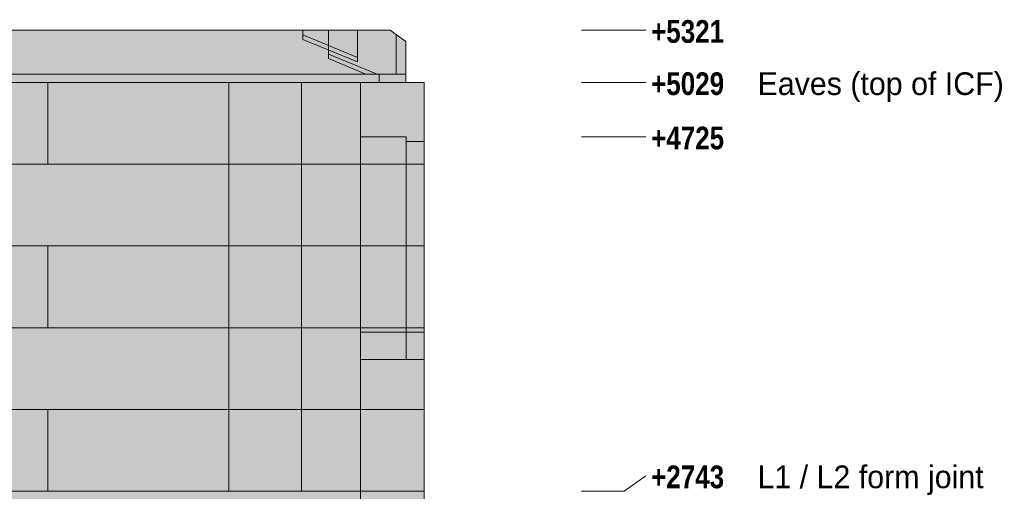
# Model space of a CAD drawing. Header units: millimetres. Extents: x -1900 to 11320, y -3965 to 5380.
# Tile 16 of 16: x 5812 to 11320, y 2743 to 5380. Entities that reach past the tile are written whole.
import ezdxf

# ---------------------------------------------------------------- set-up
doc = ezdxf.new("R2010")
doc.units = ezdxf.units.MM
for name, color, linetype in [('FILL-C_CCB891', 7, 'Continuous'), ('FILL-EPS', 7, 'Continuous'), ('FILL-LIGHT', 7, 'Continuous'), ('FILL-TIMBER', 7, 'Continuous'), ('LINE-C_2E8C94', 7, 'Continuous'), ('LINE-C_337880', 7, 'Continuous'), ('LINE-STEEL', 7, 'Continuous'), ('LINE-STEEL_GREY', 7, 'Continuous'), ('LINE-TIMBER_DK', 7, 'Continuous'), ('TEXT-STEEL', 7, 'Continuous')]:
    doc.layers.add(name, color=color, linetype=linetype)
doc.styles.add('OpenSansCondensed-Bold', font='OpenSansCondensed-Bold.ttf')

msp = doc.modelspace()

# ---------------------------------------------------------------- hatches: boundary and pattern name
at = {"layer": 'FILL-C_CCB891', "true_color": 0xccb891}
h = msp.add_hatch(color=253, dxfattribs=at)
h.dxf.hatch_style = 1
h.paths.add_polyline_path([(7395.1, 5296.2), (7701.7, 5169.6), (7701.7, 5143.8), (7395.1, 5270.3)])
h = msp.add_hatch(color=253, dxfattribs=at)
h.dxf.hatch_style = 1
h.paths.add_polyline_path([(7539.9, 5162.3), (7539.9, 5188.2), (7811.7, 5076), (7749.1, 5076)])
at = {"layer": 'FILL-EPS', "true_color": 0xccffff}
h = msp.add_hatch(color=7, dxfattribs=at)
h.dxf.hatch_style = 1
h.paths.add_polyline_path([(355.8, 2743.2), (355.8, 5029.2), (7718.1, 5029.2), (7718.1, 2743.2), (355.8, 2743.2)])
h = msp.add_hatch(color=7, dxfattribs=at)
h.dxf.hatch_style = 1
h.paths.add_polyline_path([(355.8, 5029.2), (7718.1, 5029.2), (7718.1, 2743.2), (355.8, 2743.2)])
h = msp.add_hatch(color=7, dxfattribs=at)
h.dxf.hatch_style = 1
h.paths.add_polyline_path([(355.8, 2743.2), (355.8, 5029.2), (7718.1, 5029.2), (7718.1, 2743.2)])
h.paths.add_polyline_path([(4675, 3632.6), (5425.5, 3632.6), (5425.5, 4724.9), (4675, 4724.9)], flags=0)
h = msp.add_hatch(color=7, dxfattribs=at)
h.dxf.hatch_style = 1
h.paths.add_polyline_path([(355.8, 5029.2), (7718.1, 5029.2), (7718.1, 2743.2), (355.8, 2743.2)])
h.paths.add_polyline_path([(5400.5, 3632.6), (5400.5, 4699.9), (4700, 4699.9), (4700, 3632.6)], flags=0)
h = msp.add_hatch(color=7, dxfattribs=at)
h.dxf.hatch_style = 1
h.paths.add_polyline_path([(7718.2, 5030.8), (7718.4, 5029.2), (8074, 5029.2), (8074, 2743.2), (7718.4, 2743.2), (7718.1, 2743.2), (7718.1, 5029.2), (7718.1, 5029.2), (7718.1, 5029.2), (7718.1, 5030.8), (7718.2, 5030.8)])
h = msp.add_hatch(color=7, dxfattribs=at)
h.dxf.hatch_style = 1
h.paths.add_polyline_path([(7718.1, 2743.2), (7718.1, 5029.2), (8074, 5029.2), (8074, 2743.2)])
h = msp.add_hatch(color=7, dxfattribs=at)
h.dxf.hatch_style = 1
h.paths.add_polyline_path([(7718.2, 2741.6), (7718.1, 2741.6), (7718.1, 5029.2), (7718.4, 5029.2), (8074, 5029.2), (8074, 2743.2), (7718.4, 2743.2)])
h = msp.add_hatch(color=7, dxfattribs=at)
h.dxf.hatch_style = 1
h.paths.add_polyline_path([(7718.1, 5029.2), (8074, 5029.2), (8074, 2743.2), (7718.1, 2743.2)])
h = msp.add_hatch(color=7, dxfattribs=at)
h.dxf.hatch_style = 1
h.paths.add_polyline_path([(7718.1, 5029.2), (7719.7, 5029.4)])
h = msp.add_hatch(color=7, dxfattribs=at)
h.dxf.hatch_style = 1
h.paths.add_polyline_path([(7718.4, 2743.2), (7718.4, 5029.2), (8074, 5029.2), (8074, 2743.2)])
h = msp.add_hatch(color=7, dxfattribs=at)
h.dxf.hatch_style = 1
h.paths.add_polyline_path([(7718.4, 5029.2), (8074, 5029.2), (8074, 2743.2), (7718.4, 2743.2)])
h = msp.add_hatch(color=7, dxfattribs=at)
h.dxf.hatch_style = 1
h.paths.add_polyline_path([(7718.4, 4724.9), (7973.5, 4724.9), (7973.5, 3480.2), (7718.4, 3480.2)])
h = msp.add_hatch(color=7, dxfattribs=at)
h.dxf.hatch_style = 1
h.paths.add_polyline_path([(7718.4, 3480.2), (7718.4, 4724.9), (7973.5, 4724.9), (7973.5, 3480.2)])
h = msp.add_hatch(color=7, dxfattribs=at)
h.dxf.hatch_style = 1
h.paths.add_polyline_path([(7718.4, 4724.9), (7973.5, 4724.9), (7973.5, 3480.2), (7718.4, 3480.2)])
h = msp.add_hatch(color=7, dxfattribs=at)
h.dxf.hatch_style = 1
h.paths.add_polyline_path([(7718.4, 3480.2), (7718.4, 4724.9), (7973.5, 4724.9), (7973.5, 3480.2)])
h = msp.add_hatch(color=7, dxfattribs=at)
h.dxf.hatch_style = 1
h.paths.add_polyline_path([(7718.4, 4724.9), (7973.5, 4724.9), (7973.5, 3632.6), (7718.4, 3632.6)])
h = msp.add_hatch(color=7, dxfattribs=at)
h.dxf.hatch_style = 1
h.paths.add_polyline_path([(7718.4, 3632.6), (7718.4, 4724.9), (7973.5, 4724.9), (7973.5, 3632.6)])
h = msp.add_hatch(color=7, dxfattribs=at)
h.dxf.hatch_style = 1
h.paths.add_polyline_path([(7973.5, 4699.9), (8074, 4699.9), (8074, 3480.2), (7973.5, 3480.2)])
h = msp.add_hatch(color=7, dxfattribs=at)
h.dxf.hatch_style = 1
h.paths.add_polyline_path([(7973.5, 3480.2), (7973.5, 4699.9), (8074, 4699.9), (8074, 3480.2)])
h = msp.add_hatch(color=7, dxfattribs=at)
h.dxf.hatch_style = 1
h.paths.add_polyline_path([(7973.5, 4699.9), (8074, 4699.9), (8074, 3480.2), (7973.5, 3480.2)])
h = msp.add_hatch(color=7, dxfattribs=at)
h.dxf.hatch_style = 1
h.paths.add_polyline_path([(7973.5, 3480.2), (7973.5, 4699.9), (8074, 4699.9), (8074, 3480.2)])
h = msp.add_hatch(color=7, dxfattribs=at)
h.dxf.hatch_style = 1
h.paths.add_polyline_path([(7973.5, 4699.9), (8074, 4699.9), (8074, 3632.6), (7973.5, 3632.6)])
h = msp.add_hatch(color=7, dxfattribs=at)
h.dxf.hatch_style = 1
h.paths.add_polyline_path([(7973.5, 3632.6), (7973.5, 4699.9), (8074, 4699.9), (8074, 3632.6)])
h = msp.add_hatch(color=7, dxfattribs=at)
h.dxf.hatch_style = 1
h.paths.add_polyline_path([(355.8, 0), (355.8, 2743.2), (7718.1, 2743.2), (7718.1, 0)])
h = msp.add_hatch(color=7, dxfattribs=at)
h.dxf.hatch_style = 1
h.paths.add_polyline_path([(355.8, 2743.2), (7718.1, 2743.2), (7718.1, 0), (355.8, 0)])
h = msp.add_hatch(color=7, dxfattribs=at)
h.dxf.hatch_style = 1
h.paths.add_polyline_path([(355.8, 0), (355.8, 2743.2), (7718.1, 2743.2), (7718.1, 0)])
h.paths.add_polyline_path([(4675, 1041.8), (5425.5, 1041.8), (5425.5, 2134.1), (4675, 2134.1)], flags=0)
h = msp.add_hatch(color=7, dxfattribs=at)
h.dxf.hatch_style = 1
h.paths.add_polyline_path([(355.8, 0), (355.8, 2743.2), (7718.1, 2743.2), (7718.1, 0)])
h.paths.add_polyline_path([(5400.5, 1041.8), (5400.5, 2109.1), (4700, 2109.1), (4700, 1041.8)], flags=0)
h = msp.add_hatch(color=7, dxfattribs=at)
h.dxf.hatch_style = 1
h.paths.add_polyline_path([(7718.2, 2744.8), (7718.4, 2743.2), (8074, 2743.2), (8074, 0), (7718.4, 0), (7718.4, 0), (7718.4, 0), (7718.1, 0), (7718.1, 2743.2), (7718.1, 2743.2), (7718.1, 2743.2), (7718.1, 2744.8)])
h = msp.add_hatch(color=7, dxfattribs=at)
h.dxf.hatch_style = 1
h.paths.add_polyline_path([(7718.1, 0), (7718.1, 2743.2), (8074, 2743.2), (8074, 0)])
h = msp.add_hatch(color=7, dxfattribs=at)
h.dxf.hatch_style = 1
h.paths.add_polyline_path([(7718.2, -1.6), (7718.1, -1.6), (7718.1, 2743.2), (7718.4, 2743.2), (7718.4, 2743.2), (7718.4, 2743.2), (8074, 2743.2), (8074, 0), (7718.4, 0)])
h = msp.add_hatch(color=7, dxfattribs=at)
h.dxf.hatch_style = 1
h.paths.add_polyline_path([(7718.1, 2743.2), (8074, 2743.2), (8074, 0), (7718.1, 0)])
h = msp.add_hatch(color=7, dxfattribs=at)
h.dxf.hatch_style = 1
h.paths.add_polyline_path([(7718.4, 0), (7718.4, 2743.2), (8074, 2743.2), (8074, 0)])
h = msp.add_hatch(color=7, dxfattribs=at)
h.dxf.hatch_style = 1
h.paths.add_polyline_path([(7718.4, 2743.2), (8074, 2743.2), (8074, 0), (7718.4, 0)])
at = {"layer": 'FILL-LIGHT', "true_color": 0xd9d9d9}
h = msp.add_hatch(color=254, dxfattribs=at)
h.dxf.hatch_style = 1
h.paths.add_polyline_path([(101.6, 5029.2), (101.6, 5076), (251.6, 5076), (7822.4, 5076), (7972.4, 5076), (7972.4, 5029.2), (7822.4, 5029.2), (251.6, 5029.2)])
h = msp.add_hatch(color=254, dxfattribs=at)
h.dxf.hatch_style = 1
h.paths.add_polyline_path([(101.6, 5076), (251.6, 5076), (7822.4, 5076), (7972.4, 5076), (7972.4, 5029.2), (251.6, 5029.2), (101.6, 5029.2)])
h = msp.add_hatch(color=254, dxfattribs=at)
h.dxf.hatch_style = 1
h.paths.add_polyline_path([(251.6, 5076), (7822.4, 5076), (7822.4, 5029.2), (251.6, 5029.2)])
h = msp.add_hatch(color=254, dxfattribs=at)
h.dxf.hatch_style = 1
h.paths.add_polyline_path([(251.6, 5029.2), (251.6, 5076), (7822.4, 5076), (7822.4, 5029.2)])
at = {"layer": 'FILL-TIMBER', "true_color": 0xedd6a8}
h = msp.add_hatch(color=41, dxfattribs=at)
h.dxf.hatch_style = 1
h.paths.add_polyline_path([(101.6, 5076), (101.6, 5259.1), (190, 5321), (372.3, 5321), (372.3, 5143.8), (678.9, 5270.3), (678.9, 5321), (7395.1, 5321), (7395.1, 5270.3), (7701.7, 5143.8), (7701.7, 5321), (7884, 5321), (7972.4, 5259.1), (7972.4, 5076), (7701.7, 5076), (7395.1, 5076), (678.9, 5076), (372.3, 5076)])
h = msp.add_hatch(color=41, dxfattribs=at)
h.dxf.hatch_style = 1
h.paths.add_polyline_path([(101.6, 5259.1), (190, 5321), (372.3, 5321), (372.3, 5169.6), (678.9, 5296.2), (678.9, 5321), (7395.1, 5321), (7395.1, 5296.2), (7701.7, 5169.6), (7701.7, 5321), (7884, 5321), (7972.4, 5259.1), (7972.4, 5076), (7701.7, 5076), (7395.1, 5076), (372.3, 5076), (101.6, 5076)])
h = msp.add_hatch(color=41, dxfattribs=at)
h.dxf.hatch_style = 1
h.paths.add_polyline_path([(101.6, 5076), (101.6, 5259.1), (190, 5321), (7884, 5321), (7972.4, 5259.1), (7972.4, 5076)])
h = msp.add_hatch(color=41, dxfattribs=at)
h.dxf.hatch_style = 1
h.paths.add_polyline_path([(101.6, 5259.1), (190, 5321), (7884, 5321), (7972.4, 5259.1), (7972.4, 5076), (101.6, 5076)])
h = msp.add_hatch(color=41, dxfattribs=at)
h.dxf.hatch_style = 1
h.paths.add_polyline_path([(101.6, 5076), (101.6, 5259.1), (190, 5321), (7884, 5321), (7972.4, 5259.1), (7972.4, 5076)])
h = msp.add_hatch(color=41, dxfattribs=at)
h.dxf.hatch_style = 1
h.paths.add_polyline_path([(101.6, 5259.1), (190, 5321), (7884, 5321), (7972.4, 5259.1), (7972.4, 5076), (101.6, 5076)])
h = msp.add_hatch(color=41, dxfattribs=at)
h.dxf.hatch_style = 1
h.paths.add_polyline_path([(101.6, 5076), (101.6, 5259.1), (190, 5321), (7884, 5321), (7972.4, 5259.1), (7972.4, 5076)])
h = msp.add_hatch(color=41, dxfattribs=at)
h.dxf.hatch_style = 1
h.paths.add_polyline_path([(101.6, 5259.1), (190, 5321), (7884, 5321), (7972.4, 5259.1), (7972.4, 5076), (101.6, 5076)])
h = msp.add_hatch(color=41, dxfattribs=at)
h.dxf.hatch_style = 1
h.paths.add_polyline_path([(101.6, 5076), (101.6, 5259.1), (190, 5321), (7884, 5321), (7972.4, 5259.1), (7972.4, 5076)])
h = msp.add_hatch(color=41, dxfattribs=at)
h.dxf.hatch_style = 1
h.paths.add_polyline_path([(101.6, 5259.1), (190, 5321), (7884, 5321), (7972.4, 5259.1), (7972.4, 5076), (101.6, 5076)])
h = msp.add_hatch(color=41, dxfattribs=at)
h.dxf.hatch_style = 1
h.paths.add_polyline_path([(101.6, 5076), (101.6, 5259.1), (190, 5321), (7884, 5321), (7972.4, 5259.1), (7972.4, 5076)])
h = msp.add_hatch(color=41, dxfattribs=at)
h.dxf.hatch_style = 1
h.paths.add_polyline_path([(101.6, 5259.1), (190, 5321), (7884, 5321), (7972.4, 5259.1), (7972.4, 5076), (101.6, 5076)])
h = msp.add_hatch(color=41, dxfattribs=at)
h.dxf.hatch_style = 1
h.paths.add_polyline_path([(101.6, 5076), (101.6, 5259.1), (190, 5321), (7884, 5321), (7972.4, 5259.1), (7972.4, 5076)])
h = msp.add_hatch(color=41, dxfattribs=at)
h.dxf.hatch_style = 1
h.paths.add_polyline_path([(101.6, 5259.1), (190, 5321), (7884, 5321), (7972.4, 5259.1), (7972.4, 5076), (101.6, 5076)])
h = msp.add_hatch(color=41, dxfattribs=at)
h.dxf.hatch_style = 1
h.paths.add_polyline_path([(101.6, 5076), (101.6, 5259.1), (190, 5321), (7884, 5321), (7972.4, 5259.1), (7972.4, 5076)])
h = msp.add_hatch(color=41, dxfattribs=at)
h.dxf.hatch_style = 1
h.paths.add_polyline_path([(101.6, 5259.1), (190, 5321), (7884, 5321), (7972.4, 5259.1), (7972.4, 5076), (101.6, 5076)])
h = msp.add_hatch(color=41, dxfattribs=at)
h.dxf.hatch_style = 1
h.paths.add_polyline_path([(101.6, 5076), (101.6, 5259.1), (190, 5321), (7884, 5321), (7972.4, 5259.1), (7972.4, 5076)])
h = msp.add_hatch(color=41, dxfattribs=at)
h.dxf.hatch_style = 1
h.paths.add_polyline_path([(101.6, 5259.1), (190, 5321), (7884, 5321), (7972.4, 5259.1), (7972.4, 5076), (101.6, 5076)])
h = msp.add_hatch(color=41, dxfattribs=at)
h.dxf.hatch_style = 1
h.paths.add_polyline_path([(262.3, 5076), (534.1, 5188.2), (534.1, 5321), (7539.9, 5321), (7539.9, 5188.2), (7811.7, 5076), (7539.9, 5076)])
h = msp.add_hatch(color=41, dxfattribs=at)
h.dxf.hatch_style = 1
h.paths.add_polyline_path([(324.9, 5076), (534.1, 5162.3), (534.1, 5321), (7539.9, 5321), (7539.9, 5162.3), (7749.1, 5076), (534.1, 5076)])
h = msp.add_hatch(color=41, dxfattribs=at)
h.dxf.hatch_style = 1
h.paths.add_polyline_path([(7918.9, 5076), (7918.9, 5296.6), (7972.4, 5259.1), (7972.4, 5076)])
h = msp.add_hatch(color=41, dxfattribs=at)
h.dxf.hatch_style = 1
h.paths.add_polyline_path([(7918.9, 5296.6), (7972.4, 5259.1), (7972.4, 5076), (7918.9, 5076)])

# ---------------------------------------------------------------- linework, layer by layer
at = {"layer": 'LINE-C_2E8C94', "lineweight": 5}
for points in [[(355.8, 2743.2), (355.8, 2743.2), (355.8, 5029.2), (7718.1, 5029.2), (7718.1, 5029.2), (7718.1, 5029.2), (7718.1, 2743.2), (355.8, 2743.2), (355.8, 2743.2)], [(355.8, 5029.2), (7718.1, 5029.2), (7718.1, 2743.2), (355.8, 2743.2)], [(355.8, 2743.2), (355.8, 5029.2), (355.8, 5029.2), (7718.1, 5029.2), (7718.1, 2743.2), (355.8, 2743.2)], [(355.8, 5029.2), (7718.1, 5029.2), (7718.1, 2743.2), (355.8, 2743.2)], [(7718.2, 5030.8), (7718.4, 5029.2), (8074, 5029.2), (8074, 2743.2), (8074, 2743.2), (7718.4, 2743.2), (7718.1, 2743.2), (7718.1, 5029.2), (7718.1, 5029.2), (7718.1, 5029.2), (7718.1, 5030.8), (7718.2, 5030.8), (7718.2, 5030.8)], [(7718.1, 5029.2), (7718.1, 5029.2), (7719.7, 5029.4), (7719.7, 5029.4)], [(7718.1, 2743.2), (7718.1, 5029.2), (8074, 5029.2), (8074, 2743.2)], [(7718.2, 2741.6), (7718.2, 2741.6), (7718.2, 2741.6), (7718.1, 2741.6), (7718.1, 5029.2), (7718.4, 5029.2), (8074, 5029.2), (8074, 5029.2), (8074, 2743.2), (7718.4, 2743.2)], [(7718.1, 5029.2), (8074, 5029.2), (8074, 2743.2), (7718.1, 2743.2)], [(7718.4, 2743.2), (7718.4, 2743.2), (7718.4, 5029.2), (8074, 5029.2), (8074, 5029.2), (8074, 2743.2)], [(7718.4, 5029.2), (8074, 5029.2), (8074, 2743.2), (8074, 2743.2), (7718.4, 2743.2), (7718.4, 5029.2)], [(7718.4, 4724.9), (7973.5, 4724.9), (7973.5, 3480.2), (7973.5, 3480.2), (7718.4, 3480.2), (7718.4, 4724.9)], [(7718.4, 3480.2), (7718.4, 3480.2), (7718.4, 4724.9), (7973.5, 4724.9), (7973.5, 4724.9), (7973.5, 3480.2)], [(7718.4, 4724.9), (7973.5, 4724.9), (7973.5, 3480.2), (7973.5, 3480.2), (7718.4, 3480.2), (7718.4, 4724.9)], [(7718.4, 3480.2), (7718.4, 3480.2), (7718.4, 4724.9), (7973.5, 4724.9), (7973.5, 4724.9), (7973.5, 3480.2)], [(7718.4, 4724.9), (7973.5, 4724.9), (7973.5, 3632.6), (7718.4, 3632.6)], [(7718.4, 3632.6), (7718.4, 4724.9), (7973.5, 4724.9), (7973.5, 3632.6)], [(7973.5, 4699.9), (8074, 4699.9), (8074, 3480.2), (7973.5, 3480.2)], [(7973.5, 3480.2), (7973.5, 4699.9), (8074, 4699.9), (8074, 3480.2)], [(7973.5, 4699.9), (8074, 4699.9), (8074, 3480.2), (7973.5, 3480.2)], [(7973.5, 3480.2), (7973.5, 4699.9), (8074, 4699.9), (8074, 3480.2)], [(7973.5, 4699.9), (8074, 4699.9), (8074, 3632.6), (8074, 3632.6), (7973.5, 3632.6), (7973.5, 4699.9)], [(7973.5, 3632.6), (7973.5, 3632.6), (7973.5, 4699.9), (8074, 4699.9), (8074, 4699.9), (8074, 3632.6)], [(355.8, 0), (355.8, 0), (355.8, 2743.2), (7718.1, 2743.2), (7718.1, 0)], [(355.8, 2743.2), (7718.1, 2743.2), (7718.1, 0), (7718.1, 0), (355.8, 0)], [(355.8, 0), (355.8, 2743.2), (7718.1, 2743.2), (7718.1, 0)], [(355.8, 0), (355.8, 2743.2), (7718.1, 2743.2), (7718.1, 0)], [(7718.2, 2744.8), (7718.4, 2743.2), (8074, 2743.2), (8074, 0), (8074, 0), (8074, 0), (7718.4, 0), (7718.4, 0), (7718.4, 0), (7718.1, 0), (7718.1, 2743.2), (7718.1, 2743.2), (7718.1, 2743.2), (7718.1, 2744.8)], [(7718.1, 0), (7718.1, 2743.2), (8074, 2743.2), (8074, 0)], [(7718.2, -1.6), (7718.1, -1.6), (7718.1, 2743.2), (7718.4, 2743.2), (7718.4, 2743.2), (7718.4, 2743.2), (8074, 2743.2), (8074, 2743.2), (8074, 0), (7718.4, 0)], [(7718.1, 2743.2), (8074, 2743.2), (8074, 0), (7718.1, 0)], [(7718.4, 0), (7718.4, 0), (7718.4, 2743.2), (8074, 2743.2), (8074, 2743.2), (8074, 0)], [(7718.4, 2743.2), (8074, 2743.2), (8074, 0), (8074, 0), (7718.4, 0), (7718.4, 2743.2)]]:
    msp.add_lwpolyline(points, close=True, dxfattribs=at)
at = {"layer": 'LINE-C_337880', "lineweight": 5}
for p, q in [((5969, 4572), (5969, 5028.2)), ((5969, 4572), (5969, 5028.2)), ((6981.8, 4572), (6981.8, 5028.2)), ((6981.8, 4572), (6981.8, 5028.2)), ((7388.2, 4572), (7388.2, 5028.2)), ((7388.2, 4572), (7388.2, 5028.2)), ((5401.5, 4572), (6981.8, 4572)), ((5426.5, 4572), (6981.8, 4572)), ((5562.6, 4572), (5969, 4572)), ((5562.6, 4572), (5969, 4572)), ((5969, 4572), (6981.8, 4572)), ((5969, 4572), (6981.8, 4572)), ((6981.8, 4114.8), (6981.8, 4572)), ((6981.8, 4572), (7388.2, 4572)), ((6981.8, 4114.8), (6981.8, 4572)), ((6981.8, 4572), (7388.2, 4572)), ((6981.8, 4572), (7388.2, 4572)), ((6981.8, 4572), (7388.2, 4572)), ((7388.2, 4572), (7717.1, 4572)), ((7388.2, 4572), (7717.1, 4572)), ((7388.2, 4114.8), (7388.2, 4572)), ((7388.2, 4572), (7717.1, 4572)), ((7388.2, 4114.8), (7388.2, 4572)), ((7388.2, 4572), (7717.1, 4572)), ((7719.1, 4572), (8073, 4572)), ((7719.1, 4572), (8073, 4572)), ((7719.1, 4572), (8073, 4572)), ((7719.1, 4572), (8073, 4572)), ((7719.4, 4572), (8073, 4572)), ((7719.4, 4572), (7972.5, 4572)), ((7719.4, 4572), (7972.5, 4572)), ((7719.4, 4572), (7972.5, 4572)), ((7719.4, 4572), (7972.5, 4572)), ((7719.4, 4572), (7972.5, 4572)), ((7719.4, 4572), (7972.5, 4572)), ((7719.4, 4572), (8073, 4572)), ((7974.5, 4572), (8073, 4572)), ((7974.5, 4572), (8073, 4572)), ((7974.5, 4572), (8073, 4572)), ((7974.5, 4572), (8073, 4572)), ((7974.5, 4572), (8073, 4572)), ((7974.5, 4572), (8073, 4572)), ((5401.5, 4114.8), (6981.8, 4114.8)), ((5426.5, 4114.8), (6981.8, 4114.8)), ((5562.6, 4114.8), (5969, 4114.8)), ((5562.6, 4114.8), (5969, 4114.8)), ((5969, 3657.6), (5969, 4114.8)), ((5969, 4114.8), (6981.8, 4114.8)), ((5969, 3657.6), (5969, 4114.8)), ((5969, 4114.8), (6981.8, 4114.8)), ((6981.8, 4114.8), (7388.2, 4114.8)), ((6981.8, 4114.8), (7388.2, 4114.8)), ((6981.8, 3657.6), (6981.8, 4114.8)), ((6981.8, 4114.8), (7388.2, 4114.8)), ((6981.8, 3657.6), (6981.8, 4114.8)), ((6981.8, 4114.8), (7388.2, 4114.8)), ((7388.2, 3657.6), (7388.2, 4114.8)), ((7388.2, 4114.8), (7717.1, 4114.8)), ((7388.2, 3657.6), (7388.2, 4114.8)), ((7388.2, 4114.8), (7717.1, 4114.8)), ((7388.2, 4114.8), (7717.1, 4114.8)), ((7388.2, 4114.8), (7717.1, 4114.8)), ((7719.1, 4114.8), (8073, 4114.8)), ((7719.1, 4114.8), (8073, 4114.8)), ((7719.1, 4114.8), (8073, 4114.8)), ((7719.1, 4114.8), (8073, 4114.8)), ((7719.4, 4114.8), (8073, 4114.8)), ((7719.4, 4114.8), (7972.5, 4114.8)), ((7719.4, 4114.8), (7972.5, 4114.8)), ((7719.4, 4114.8), (7972.5, 4114.8)), ((7719.4, 4114.8), (7972.5, 4114.8)), ((7719.4, 4114.8), (7972.5, 4114.8)), ((7719.4, 4114.8), (7972.5, 4114.8)), ((7719.4, 4114.8), (8073, 4114.8)), ((7974.5, 4114.8), (8073, 4114.8)), ((7974.5, 4114.8), (8073, 4114.8)), ((7974.5, 4114.8), (8073, 4114.8)), ((7974.5, 4114.8), (8073, 4114.8)), ((7974.5, 4114.8), (8073, 4114.8)), ((7974.5, 4114.8), (8073, 4114.8)), ((5401.5, 3657.6), (6981.8, 3657.6)), ((5426.5, 3657.6), (6981.8, 3657.6)), ((5562.6, 3657.6), (5969, 3657.6)), ((5562.6, 3657.6), (5969, 3657.6)), ((5969, 3657.6), (6981.8, 3657.6)), ((5969, 3657.6), (6981.8, 3657.6)), ((6981.8, 3200.4), (6981.8, 3657.6)), ((6981.8, 3657.6), (7388.2, 3657.6)), ((6981.8, 3200.4), (6981.8, 3657.6)), ((6981.8, 3657.6), (7388.2, 3657.6)), ((6981.8, 3657.6), (7388.2, 3657.6)), ((6981.8, 3657.6), (7388.2, 3657.6)), ((7388.2, 3657.6), (7717.1, 3657.6)), ((7388.2, 3657.6), (7717.1, 3657.6)), ((7388.2, 3200.4), (7388.2, 3657.6)), ((7388.2, 3657.6), (7717.1, 3657.6)), ((7388.2, 3200.4), (7388.2, 3657.6)), ((7388.2, 3657.6), (7717.1, 3657.6)), ((7719.1, 3657.6), (8073, 3657.6)), ((7719.1, 3657.6), (8073, 3657.6)), ((7719.1, 3657.6), (8073, 3657.6)), ((7719.1, 3657.6), (8073, 3657.6)), ((7719.4, 3657.6), (8073, 3657.6)), ((7719.4, 3657.6), (7972.5, 3657.6)), ((7719.4, 3657.6), (7972.5, 3657.6)), ((7719.4, 3657.6), (7972.5, 3657.6)), ((7719.4, 3657.6), (7972.5, 3657.6)), ((7719.4, 3657.6), (7972.5, 3657.6)), ((7719.4, 3657.6), (7972.5, 3657.6)), ((7719.4, 3657.6), (8073, 3657.6)), ((7974.5, 3657.6), (8073, 3657.6)), ((7974.5, 3657.6), (8073, 3657.6)), ((7974.5, 3657.6), (8073, 3657.6)), ((7974.5, 3657.6), (8073, 3657.6)), ((7974.5, 3657.6), (8073, 3657.6)), ((7974.5, 3657.6), (8073, 3657.6)), ((4949.8, 3200.4), (6981.8, 3200.4)), ((4949.8, 3200.4), (6981.8, 3200.4)), ((5562.6, 3200.4), (5969, 3200.4)), ((5562.6, 3200.4), (5969, 3200.4)), ((5969, 2744.2), (5969, 3200.4)), ((5969, 3200.4), (6981.8, 3200.4)), ((5969, 2744.2), (5969, 3200.4)), ((5969, 3200.4), (6981.8, 3200.4)), ((6981.8, 3200.4), (7388.2, 3200.4)), ((6981.8, 3200.4), (7388.2, 3200.4)), ((6981.8, 2744.2), (6981.8, 3200.4)), ((6981.8, 3200.4), (7388.2, 3200.4)), ((6981.8, 2744.2), (6981.8, 3200.4)), ((6981.8, 3200.4), (7388.2, 3200.4)), ((7388.2, 2744.2), (7388.2, 3200.4)), ((7388.2, 3200.4), (7717.1, 3200.4)), ((7388.2, 2744.2), (7388.2, 3200.4)), ((7388.2, 3200.4), (7717.1, 3200.4)), ((7388.2, 3200.4), (7717.1, 3200.4)), ((7388.2, 3200.4), (7717.1, 3200.4)), ((7719.1, 3200.4), (8073, 3200.4)), ((7719.1, 3200.4), (8073, 3200.4)), ((7719.1, 3200.4), (8073, 3200.4)), ((7719.1, 3200.4), (8073, 3200.4)), ((7719.4, 3200.4), (8073, 3200.4)), ((7719.4, 3200.4), (8073, 3200.4))]:
    msp.add_line(p, q, dxfattribs=at)
at = {"layer": 'LINE-STEEL', "lineweight": 5}
for p, q in [((8954, 5321), (9194, 5321)), ((9194, 5321), (9314, 5321)), ((8954, 5029), (9194, 5029)), ((9194, 5029), (9314, 5029)), ((8954, 4725), (9194, 4725)), ((9194, 4725), (9314, 4725)), ((9194, 2743), (9314, 2830)), ((8954, 2743), (9194, 2743))]:
    msp.add_line(p, q, dxfattribs=at)
at = {"layer": 'LINE-STEEL_GREY', "lineweight": 5}
for points in [[(101.6, 5029.2), (101.6, 5076), (251.6, 5076), (251.6, 5076), (7822.4, 5076), (7822.4, 5076), (7972.4, 5076), (7972.4, 5029.2), (7822.4, 5029.2), (7822.4, 5029.2), (251.6, 5029.2), (251.6, 5029.2), (101.6, 5029.2)], [(101.6, 5076), (101.6, 5076), (251.6, 5076), (251.6, 5076), (7822.4, 5076), (7822.4, 5076), (7972.4, 5076), (7972.4, 5029.2), (251.6, 5029.2), (251.6, 5029.2), (101.6, 5029.2)], [(251.6, 5076), (251.6, 5076), (7822.4, 5076), (7822.4, 5029.2), (251.6, 5029.2)], [(251.6, 5029.2), (251.6, 5076), (7822.4, 5076), (7822.4, 5076), (7822.4, 5029.2), (251.6, 5029.2)]]:
    msp.add_lwpolyline(points, close=True, dxfattribs=at)
at = {"layer": 'LINE-TIMBER_DK', "lineweight": 5}
for points in [[(101.6, 5076), (101.6, 5259.1), (190, 5321), (372.3, 5321), (372.3, 5143.8), (678.9, 5270.3), (678.9, 5321), (7395.1, 5321), (7395.1, 5270.3), (7701.7, 5143.8), (7701.7, 5321), (7884, 5321), (7972.4, 5259.1), (7972.4, 5076), (7701.7, 5076), (7395.1, 5076), (678.9, 5076), (372.3, 5076)], [(101.6, 5259.1), (190, 5321), (372.3, 5321), (372.3, 5169.6), (678.9, 5296.2), (678.9, 5321), (7395.1, 5321), (7395.1, 5296.2), (7701.7, 5169.6), (7701.7, 5321), (7884, 5321), (7972.4, 5259.1), (7972.4, 5076), (7701.7, 5076), (7395.1, 5076), (372.3, 5076), (101.6, 5076)], [(101.6, 5076), (101.6, 5259.1), (190, 5321), (7884, 5321), (7972.4, 5259.1), (7972.4, 5076)], [(101.6, 5259.1), (190, 5321), (7884, 5321), (7972.4, 5259.1), (7972.4, 5076), (101.6, 5076)], [(101.6, 5076), (101.6, 5259.1), (190, 5321), (7884, 5321), (7972.4, 5259.1), (7972.4, 5076)], [(101.6, 5259.1), (190, 5321), (7884, 5321), (7972.4, 5259.1), (7972.4, 5076), (101.6, 5076)], [(101.6, 5076), (101.6, 5259.1), (190, 5321), (7884, 5321), (7972.4, 5259.1), (7972.4, 5076)], [(101.6, 5259.1), (190, 5321), (7884, 5321), (7972.4, 5259.1), (7972.4, 5076), (101.6, 5076)], [(101.6, 5076), (101.6, 5259.1), (190, 5321), (7884, 5321), (7972.4, 5259.1), (7972.4, 5076)], [(101.6, 5259.1), (190, 5321), (7884, 5321), (7972.4, 5259.1), (7972.4, 5076), (101.6, 5076)], [(101.6, 5076), (101.6, 5259.1), (190, 5321), (7884, 5321), (7972.4, 5259.1), (7972.4, 5076)], [(101.6, 5259.1), (190, 5321), (7884, 5321), (7972.4, 5259.1), (7972.4, 5076), (101.6, 5076)], [(101.6, 5076), (101.6, 5259.1), (190, 5321), (7884, 5321), (7972.4, 5259.1), (7972.4, 5076)], [(101.6, 5259.1), (190, 5321), (7884, 5321), (7972.4, 5259.1), (7972.4, 5076), (101.6, 5076)], [(101.6, 5076), (101.6, 5259.1), (190, 5321), (7884, 5321), (7972.4, 5259.1), (7972.4, 5076)], [(101.6, 5259.1), (190, 5321), (7884, 5321), (7972.4, 5259.1), (7972.4, 5076), (101.6, 5076)], [(101.6, 5076), (101.6, 5259.1), (190, 5321), (7884, 5321), (7972.4, 5259.1), (7972.4, 5076)], [(101.6, 5259.1), (190, 5321), (7884, 5321), (7972.4, 5259.1), (7972.4, 5076), (101.6, 5076)], [(262.3, 5076), (534.1, 5188.2), (534.1, 5321), (534.1, 5321), (534.1, 5321), (534.1, 5321), (7539.9, 5321), (7539.9, 5188.2), (7811.7, 5076), (7539.9, 5076), (7539.9, 5076)], [(324.9, 5076), (534.1, 5162.3), (534.1, 5321), (7539.9, 5321), (7539.9, 5321), (7539.9, 5321), (7539.9, 5321), (7539.9, 5162.3), (7749.1, 5076), (534.1, 5076), (534.1, 5076)], [(7395.1, 5296.2), (7395.1, 5296.2), (7701.7, 5169.6), (7701.7, 5143.8), (7701.7, 5143.8), (7701.7, 5143.8), (7395.1, 5270.3), (7395.1, 5296.2)], [(7918.9, 5076), (7918.9, 5076), (7918.9, 5296.6), (7972.4, 5259.1), (7972.4, 5076), (7918.9, 5076)], [(7918.9, 5296.6), (7972.4, 5259.1), (7972.4, 5076), (7918.9, 5076), (7918.9, 5296.6)], [(7539.9, 5162.3), (7539.9, 5162.3), (7539.9, 5188.2), (7811.7, 5076), (7811.7, 5076), (7749.1, 5076), (7539.9, 5162.3)]]:
    msp.add_lwpolyline(points, close=True, dxfattribs=at)

# ---------------------------------------------------------------- texts
at = {"layer": 'TEXT-STEEL', "style": 'OpenSansCondensed-Bold'}
for s, p in [('+5321', (9344, 5251)), ('+5029', (9344, 4959)), ('+4725', (9344, 4655)), ('+2743', (9344, 2760))]:
    msp.add_text(s, height=127, dxfattribs=at).set_placement(p)
at = {"layer": 'TEXT-STEEL'}
for s, p in [('Eaves (top of ICF)', (9939.5, 4959)), ('L1 / L2 form joint', (9939.5, 2760))]:
    msp.add_text(s, height=127, dxfattribs=at).set_placement(p)

doc.saveas('drawing.dxf')
